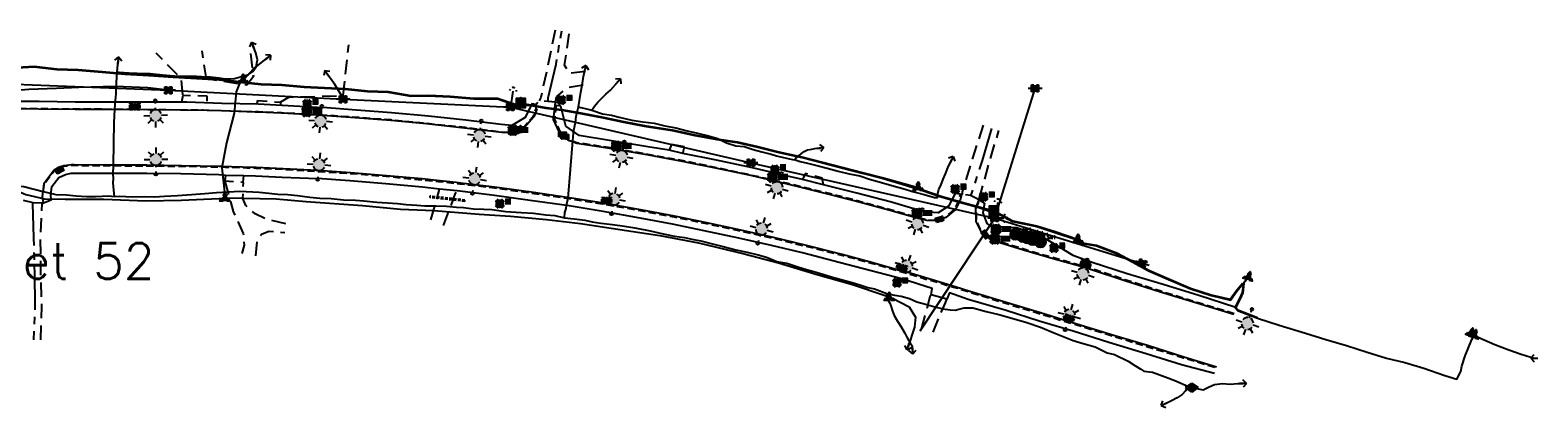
# Model space of a CAD drawing. Extents: x 137717 to 192422, y 75168 to 96003.
# Tile 35 of 36: x 190318 to 192422, y 92175 to 92704. Entities that reach past the tile are written whole.
import ezdxf
from ezdxf.enums import TextEntityAlignment as Align

# ---------------------------------------------------------------- set-up
doc = ezdxf.new("R2010")
doc.units = 0
doc.header["$LTSCALE"] = 80
doc.header["$MEASUREMENT"] = 0
for name, pattern in [('CENTER2', [1.125, 0.75, -0.125, 0.125, -0.125]), ('D05', [0.075, 0.05, -0.025]), ('DASHED2', [0.375, 0.25, -0.125]), ('HIDDEN', [0.375, 0.25, -0.125]), ('HIDDEN_050%', [0.1875, 0.125, -0.0625])]:
    doc.linetypes.add(name, pattern=pattern)
doc.layers.add('cdb-add', color=1, linetype='Continuous', true_color=0xff0000, plot=False)
for name, color, linetype in [('ELUDC', 2, 'D05'), ('ELUEO', 1, 'OE'), ('ELUEU', 1, 'ELEC-UG'), ('ELUGU', 2, 'GAS'), ('ELUTU', 131, 'TELE-UG'), ('ELUTU-FO', 30, 'FO'), ('ELYCB', 2, 'HIDDEN_050%'), ('ELYCB-FL', 21, 'Continuous'), ('ELYSP', 3, 'HIDDEN'), ('ELYSU', 1, 'DASHED2'), ('ELYSU-TOP', 53, 'CENTER2'), ('ELYSW-ASPHALT', 181, 'Continuous'), ('ESFLP', 1, 'Continuous'), ('ESMask', 155, 'Continuous'), ('ESU-ANCHOR', 1, 'Continuous'), ('ESUD', 1, 'Continuous'), ('ESUE', 1, 'Continuous'), ('ESUG', 2, 'Continuous'), ('ESUT', 131, 'Continuous'), ('ESUT-FO', 30, 'Continuous'), ('ESYP-det-warning', 1, 'Continuous')]:
    doc.layers.add(name, color=color, linetype=linetype)
doc.styles.add('L60', font='romansm.shx', dxfattribs={"height": 3})
doc.styles.add('L80', font='simplex', dxfattribs={"height": 8})
doc.styles.add('romansm', font='romansm.shx')
doc.styles.get("Standard").update_dxf_attribs({"font": 'romans.shx'})
doc.linetypes.add('ELEC-UG', pattern='A,0.3,-0.08,0.02,-0.08,0.02,-0.08,0.02,-0.08,0.3,-0.08,["UE",Standard,S=0.08,R=0,X=-0.07,Y=-0.04],-0.08', length=1.14)
doc.linetypes.add('FO', pattern='A,0.3,-0.08,0.02,-0.08,0.02,-0.08,0.02,-0.08,0.3,-0.08,["FO",Standard,S=0.08,R=0,X=-0.07,Y=-0.04],-0.08', length=1.14)
doc.linetypes.add('GAS', pattern='A,0.3,-0.08,0.02,-0.08,0.02,-0.08,0.02,-0.08,0.3,-0.08,["G",Standard,S=0.08,R=0,X=-0.07,Y=-0.04],-0.05', length=1.11)
doc.linetypes.add('OE', pattern='A,0.25,-0.07,0.07,-0.07,0.07,-0.07,0.07,-0.07,0.25,-0.15,["OE",romansm,S=0.1,R=0,X=-0.1,Y=-0.04],-0.15', length=1.29)
doc.linetypes.add('TELE-UG', pattern='A,0.3,-0.08,0.02,-0.08,0.02,-0.08,0.02,-0.08,0.3,-0.08,["UT",Standard,S=0.08,R=0,X=-0.07,Y=-0.04],-0.08', length=1.14)

# ---------------------------------------------------------------- blocks, each defined once
blk = doc.blocks.new('locate-arrow')
at = {"ltscale": 0.5}
for q in [(0, 0.05), (0.05, 0), (0, -0.05)]:
    blk.add_line((-0.05, 0), q, dxfattribs=at)
blk = doc.blocks.new('gv')
at = {"layer": 'ESMask'}
blk.add_hatch(color=256, dxfattribs=at).paths.add_polyline_path([(0, 0.062), (-0.088, 0), (0, -0.062), (0.088, 0)])
for p, q in [((-0.088, 0), (0, 0.062)), ((0, -0.062), (-0.088, 0)), ((0, 0.062), (0.088, 0)), ((0.088, 0), (0, -0.062))]:
    blk.add_line(p, q)
blk = doc.blocks.new('emast3-6')
at = {"layer": 'ESMask'}
h = blk.add_hatch(color=256, dxfattribs=at)
edge = h.paths.add_edge_path()
edge.add_arc((0.208, 0), 0.083, 0, 360)
edge = h.paths.add_edge_path()
edge.add_arc((0, 0), 0.018, 0, 360)
for p, q in [((0.041, 0), (0.018, 0)), ((0.125, 0), (0.1, 0)), ((0.113, 0), (0.112, 0)), ((0.208, 0.166), (0.208, 0.083)), ((0.266, 0.059), (0.311, 0.104)), ((0.374, 0), (0.291, 0)), ((0.208, -0.166), (0.208, -0.083)), ((0.311, -0.104), (0.266, -0.059))]:
    blk.add_line(p, q)
blk.add_circle((0, 0), 0.018)
for start, end in [(110.3175, 165.933), (20.3175, 69.6825), (194.067, 249.6825), (290.3175, 339.6825)]:
    blk.add_arc((0.208, 0), 0.083, start, end)
blk = doc.blocks.new('esudci')
for p, q in [((-0.068, 0.083), (-0.068, 0.091)), ((-0.068, 0.091), (-0.026, 0.091)), ((-0.068, 0.024), (-0.068, 0.067)), ((-0.06, 0.06), (-0.068, 0.06)), ((-0.063, 0.03), (-0.068, 0.03)), ((-0.068, 0), (-0.068, 0.008)), ((-0.026, 0), (-0.068, 0)), ((-0.026, 0.03), (-0.05, 0.03)), ((-0.023, 0.06), (-0.047, 0.06)), ((0.01, 0.03), (-0.013, 0.03)), ((-0.01, 0.091), (0.01, 0.091)), ((0.013, 0.06), (-0.01, 0.06)), ((0.01, 0), (-0.01, 0)), ((0.047, 0.03), (0.023, 0.03)), ((0.026, 0.091), (0.068, 0.091)), ((0.05, 0.06), (0.026, 0.06)), ((0.068, 0.03), (0.06, 0.03)), ((0.068, 0.06), (0.063, 0.06)), ((0.068, 0.091), (0.068, 0.083)), ((0.068, 0.067), (0.068, 0.024)), ((0.068, 0.008), (0.068, 0)), ((0.068, 0), (0.026, 0))]:
    blk.add_line(p, q)
at = {"layer": 'ESMask'}
blk.add_solid([(-0.068, 0), (-0.068, 0.091), (0.068, 0), (0.068, 0.091)], dxfattribs=at)
blk = doc.blocks.new('det-wrng')
h = blk.add_hatch()
h.set_pattern_fill('CIRCLES', color=256, scale=0.05, style=0, pattern_type=2)
h.set_pattern_definition([(0, (-0.000625, 0.01), (0, 0.02), [0.00125, -0.03875]), (9.4623, (-0.0025, 0.0096875), (0.04, 2e-13), [0.001901, -0.2414096]), (350.5377, (-0.0025, -0.0096875), (0.04, -5e-12), [0.001901, -0.2414096]), (18.435, (-0.004375, 0.009062), (0.04, 5e-14), [0.0019764, -0.1245147]), (341.565, (-0.004375, -0.009062), (0.04, -5e-14), [0.0019764, -0.1245147]), (30.964, (-0.0059375, 0.008125), (0.08, 0.04), [0.001822, -0.231416]), (329.036, (-0.0059375, -0.008125), (0.08, -0.04), [0.001822, -0.231416]), (45, (-0.008125, 0.005938), (3e-18, 0.04), [0.003094, -0.053475]), (315, (-0.008125, -0.005938), (0.04, 3e-18), [0.003094, -0.053475]), (59.036, (-0.0090625, 0.004375), (0.04, 0.08), [0.001822, -0.231416]), (300.964, (-0.0090625, -0.004375), (0.04, -0.08), [0.001822, -0.231416]), (71.565, (-0.009688, 0.0025), (2e-13, 0.04), [0.0019764, -0.1245147]), (288.435, (-0.009688, -0.0025), (2e-13, -0.04), [0.0019764, -0.1245147]), (80.5377, (-0.01, 0.000625), (2e-13, 0.04), [0.001901, -0.2414096]), (279.4623, (-0.01, -0.000625), (2e-13, -0.04), [0.001901, -0.2414096]), (90, (-0.01, -0.000625), (-0.02, 1e-18), [0.00125, -0.03875]), (170.5377, (0.0025, 0.0096875), (-0.04, 2e-13), [0.001901, -0.2414096]), (189.4623, (0.0025, -0.0096875), (-0.04, -2e-13), [0.001901, -0.2414096]), (161.565, (0.004375, 0.009062), (-0.04, 5e-14), [0.0019764, -0.1245146]), (198.435, (0.004375, -0.009062), (-0.04, -5e-14), [0.0019764, -0.1245147]), (149.036, (0.0059375, 0.008125), (-0.08, 0.04), [0.001822, -0.231416]), (210.964, (0.0059375, -0.008125), (-0.08, -0.04), [0.001822, -0.231416]), (135, (0.008125, 0.005938), (-0.04, 3e-18), [0.003094, -0.053475]), (225, (0.008125, -0.005938), (-6e-18, -0.04), [0.003094, -0.053475]), (120.984, (0.0090625, 0.004375), (-0.04002792, 0.07998603), [0.001822, -0.231416]), (239.036, (0.0090625, -0.004375), (-0.04, -0.08), [0.001822, -0.231416]), (108.435, (0.009688, 0.0025), (7e-10, 0.04), [0.0019764, -0.1245147]), (251.565, (0.009688, -0.0025), (-2e-13, -0.04), [0.0019764, -0.1245147]), (99.4623, (0.01, 0.000625), (-2e-13, 0.04), [0.001901, -0.2414096]), (260.5377, (0.01, -0.000625), (-2e-13, -0.04), [0.001901, -0.2414096])])
h.paths.add_polyline_path([(0.1025, -0.0625), (0.1025, 0.0625), (-0.1025, 0.0625), (-0.1025, -0.0625)])
at = {"layer": 'ESMask'}
blk.add_hatch(color=256, dxfattribs=at).paths.add_polyline_path([(-0.1025, 0.0625), (-0.1025, -0.0625), (0.1025, -0.0625), (0.1025, 0.0625)])
blk.add_lwpolyline([(-0.1025, -0.0625), (-0.1025, 0.0625), (0.1025, 0.0625), (0.1025, -0.0625)], close=True)
blk = doc.blocks.new('esudfi')
for p, q in [((-0.025, 0.012), (-0.012, 0.025)), ((-0.012, -0.012), (0.012, 0.012)), ((0.001, 0.038), (0.013, 0.051)), ((0.024, 0.024), (0.037, 0.037)), ((0.038, 0.001), (0.051, 0.014)), ((-0.051, -0.014), (-0.037, 0)), ((-0.037, -0.037), (-0.024, -0.024)), ((-0.013, -0.051), (0, -0.037)), ((0.013, -0.024), (0.025, -0.012))]:
    blk.add_line(p, q)
for radius, start, end in [(0.0787, 110, 160), (0.0525, 152.8055, 297.8903), (0.0525, 332.8055, 117.8903), (0.0787, 20, 70), (0.0787, 200, 250), (0.0787, 290, 340)]:
    blk.add_arc((0, 0), radius, start, end)
at = {"layer": 'ESMask', "const_width": 0.0787}
blk.add_lwpolyline([(-0.039, 0, 1), (0.039, 0, 1)], format="xyb", close=True, dxfattribs=at)
at = {"layer": 'ESMask', "color": 155}
blk.add_solid([(0.091, -0.018), (0.091, 0.096), (0.193, -0.018), (0.193, 0.096)], dxfattribs=at)
at = {"style": 'L80'}
blk.add_text('FI', height=0.08, dxfattribs=at).set_placement((0.108, -0.001))
blk = doc.blocks.new('esudmhole')
for radius, start, end in [(0.0738, 110, 160), (0.0492, 155, 205), (0.0492, 65, 115), (0.0738, 20, 70), (0.0492, 335, 25), (0.0738, 200, 250), (0.0492, 245, 295), (0.0738, 290, 340)]:
    blk.add_arc((0, 0), radius, start, end)
at = {"layer": 'ESMask', "const_width": 0.0738}
blk.add_lwpolyline([(-0.037, 0, 1), (0.037, 0, 1)], format="xyb", close=True, dxfattribs=at)
at = {"layer": 'ESMask'}
blk.add_solid([(0.076, -0.038), (0.076, 0.048), (0.215, -0.038), (0.215, 0.048)], dxfattribs=at)
at = {"style": 'L60'}
blk.add_text('SD', height=0.06, dxfattribs=at).set_placement((0.096, -0.027))
blk = doc.blocks.new('esuanchor')
for start, end in [(155, 205), (90, 115), (245, 270)]:
    blk.add_arc((0, 0), 0.0492, start, end)
blk = doc.blocks.new('tb')
at = {"layer": 'ESMask'}
blk.add_hatch(color=256, dxfattribs=at).paths.add_polyline_path([(-0.081, -0.081), (0.081, -0.081), (0.081, 0.081), (-0.081, 0.081)])
at = {"flags": 128}
for points in [[(-0.023, 0.081), (-0.081, 0.081), (-0.081, 0.023)], [(0.081, 0.023), (0.081, 0.081), (0.023, 0.081)], [(-0.081, -0.023), (-0.081, -0.081), (-0.023, -0.081)], [(0.023, -0.081), (0.081, -0.081), (0.081, -0.023)]]:
    blk.add_lwpolyline(points, dxfattribs=at)
at = {"layer": 'ESMask'}
blk.add_lwpolyline([(-0.081, -0.081), (0.081, -0.081), (0.081, 0.081), (-0.081, 0.081)], close=True, dxfattribs=at)
at = {"style": 'L80'}
blk.add_text('T', height=0.0774, rotation=0.0001, dxfattribs=at).set_placement((0, 0), align=Align.MIDDLE)
blk = doc.blocks.new('mh')
at = {"layer": 'ESMask'}
h = blk.add_hatch(color=256, dxfattribs=at)
edge = h.paths.add_edge_path()
edge.add_arc((0, 0), 0.0752, 0, 360)
for radius, start, end in [(0.0752, 169.4506, 250.5494), (0.0752, 49.4506, 130.5494), (0.049, 109.4506, 190.5494), (0.049, 349.4506, 70.5494), (0.0752, 289.4506, 10.5494), (0.049, 229.4506, 310.5494)]:
    blk.add_arc((0, 0), radius, start, end)
blk.add_circle((0, 0), 0.0752, dxfattribs=at)
blk.add_text('MH', height=0.056, rotation=0.0001).set_placement((0.094, 0.042))
blk = doc.blocks.new('esupole')
for p, q in [((-0.049, 0), (-0.098, 0)), ((-0.049, 0.049), (-0.017, 0.049)), ((-0.049, 0.017), (-0.049, 0.049)), ((0.017, 0.049), (0.049, 0.049)), ((0.049, 0.049), (0.049, 0.017)), ((0.098, 0), (0.049, 0)), ((-0.049, -0.049), (-0.049, -0.017)), ((-0.017, -0.049), (-0.049, -0.049)), ((0.049, -0.049), (0.017, -0.049)), ((0.049, -0.017), (0.049, -0.049))]:
    blk.add_line(p, q)
at = {"layer": 'ESMask'}
blk.add_solid([(-0.049, -0.049), (-0.049, 0.049), (0.049, -0.049), (0.049, 0.049)], dxfattribs=at)
blk = doc.blocks.new('esutped')
for points in [[(-0.032, 0.044), (0, 0.1), (0.032, 0.044)], [(-0.032, -0.05), (-0.087, -0.05), (-0.058, -0.001)], [(0.058, -0.001), (0.087, -0.05), (0.032, -0.05)]]:
    blk.add_lwpolyline(points)
at = {"layer": 'ESMask'}
blk.add_solid([(-0.087, -0.05), (0, 0.1), (0.087, -0.05)], dxfattribs=at)
at = {"style": 'L60'}
blk.add_text('T', height=0.0528, dxfattribs=at).set_placement((0, 0), align=Align.MIDDLE)

msp = doc.modelspace()

# ---------------------------------------------------------------- linework, layer by layer
at = {"layer": 'ELUDC'}
for p, q in [((190875.6, 92472), (190875.4, 92470)), ((190924.5, 92464.5), (190875.4, 92470)), ((190924.7, 92466.4), (190875.6, 92472)), ((190924.5, 92464.5), (190924.7, 92466.4))]:
    msp.add_line(p, q, dxfattribs=at)
at = {"layer": 'ELUEO'}
for p, q in [((191664.1, 92441.3), (191720.5, 92622.3)), ((191664.1, 92441.3), (191720.5, 92622.3)), ((191560.1, 92283.6), (191664.1, 92441.3))]:
    msp.add_line(p, q, dxfattribs=at)
at = {"layer": 'ELUEO', "flags": 128}
msp.add_lwpolyline([(189980.2, 92644.4), (190023.4, 92642.9), (190297.5, 92628.3), (190510.7, 92619.7), (190754.6, 92607.2), (190988.1, 92596.2), (191323.7, 92518.5), (191664.1, 92441.3), (191870.1, 92378)], dxfattribs=at)
at = {"layer": 'ELUEU'}
for p, q in [((190743.1, 92627.7), (190731.8, 92643.3)), ((190754.5, 92608.5), (190743.1, 92627.7)), ((190754.6, 92607.2), (190754.5, 92608.5))]:
    msp.add_line(p, q, dxfattribs=at)
at = {"layer": 'ELUEU', "flags": 128}
msp.add_lwpolyline([(190292.8, 92612.2), (190293, 92614.1), (190298.8, 92620), (190316, 92621.1), (190354.6, 92622.6), (190385.6, 92624.3), (190436.8, 92625.4), (190482.2, 92623.7), (190510.1, 92620.3), (190510.7, 92619.7)], dxfattribs=at)
at = {"layer": 'ELUGU', "flags": 128}
for points in [[(190439.3, 92645.2), (190442, 92645.2), (190448.7, 92644.6), (190455.6, 92644.1), (190467.2, 92643.5), (190485.4, 92643.1), (190502.4, 92641.5), (190518.7, 92640.1), (190534, 92639.6), (190550, 92639.4), (190563.7, 92638.7), (190568.8, 92638.3), (190581.4, 92637), (190590.1, 92635.9), (190603, 92636.2), (190622.3, 92641.9), (190628.8, 92646.1), (190633.2, 92652.3), (190634.9, 92662.3), (190632.9, 92672), (190628.5, 92682.3)], [(189953.7, 92475.1), (189989.1, 92479.9), (190001, 92479.4), (190011.7, 92478.8), (190021.7, 92478.9), (190043.2, 92479.4), (190058.8, 92480.3), (190075.6, 92482.2), (190097.5, 92483), (190117.3, 92485.1), (190134.7, 92487), (190148.7, 92487.4), (190168.3, 92489.3), (190184.1, 92490.8), (190200.3, 92492.5), (190220.1, 92494.9), (190236.6, 92497.6), (190253.9, 92499.2), (190262.6, 92497.4), (190271.5, 92496.1), (190295.9, 92485.9), (190308.8, 92485.4), (190335.8, 92478.5), (190353.5, 92474), (190368.3, 92473.8), (190382.1, 92472.1), (190396.4, 92471.5), (190409.2, 92471.5), (190426.9, 92472.2), (190435.7, 92471.6), (190434.2, 92485), (190433.6, 92491), (190434.1, 92496.1), (190433.6, 92503.1), (190434.3, 92514.9), (190434.4, 92545.7), (190435, 92574.4), (190436, 92593.2), (190436.9, 92605.5), (190437.6, 92614.7), (190438, 92622.3), (190438.3, 92630.6), (190439.3, 92645.2), (190439.8, 92650.6), (190440.6, 92661.4)], [(190435.7, 92471.6), (190442.4, 92472), (190460.3, 92471.1), (190477.4, 92471.6), (190491.2, 92471), (190505.3, 92471.9), (190523.5, 92472.9), (190543.1, 92474.1), (190561.5, 92475.8), (190577.7, 92476.9), (190594.5, 92478.1), (190610.5, 92478.9), (190637.5, 92477.5), (190650.9, 92476), (190663.7, 92474.7), (190677.2, 92474.2), (190690.7, 92472.6), (190708.3, 92470.4), (190722.1, 92469.2), (190737.7, 92468.8), (190755.3, 92466.7), (190771.8, 92466.2), (190783.3, 92465.5), (190801.6, 92463.3), (190816.7, 92462.5), (190830.4, 92461.6), (190842.6, 92460.4), (190857.3, 92459.1), (190868.7, 92458.5), (190884.7, 92458.3), (190899, 92457.9), (190912.9, 92456.5), (190922.4, 92456), (190936.7, 92454.4), (190950.9, 92453.5), (190962.1, 92453.3), (190981.6, 92450.3), (191003.2, 92449.2), (191020.1, 92448.3), (191037.7, 92446), (191049.9, 92445), (191063.4, 92441.5), (191064.2, 92448.9), (191065.9, 92454.6), (191066.4, 92459.2), (191068.7, 92468.9), (191075, 92549), (191075.7, 92554.8), (191076.7, 92564.2), (191079, 92574.7), (191079.8, 92583.4), (191083.3, 92596.4), (191086.4, 92617.1), (191088.1, 92627), (191090, 92639.2), (191092.3, 92649.6)], [(191083.3, 92596.4), (191086.6, 92595.9), (191094.4, 92593.8), (191101.6, 92592), (191105.4, 92597.5), (191110.2, 92603), (191115.4, 92608.3), (191121.2, 92614.3), (191127.8, 92620.1), (191138.6, 92631.9)], [(191101.6, 92592), (191116.7, 92586.9), (191129.2, 92585.1), (191139.8, 92582.2), (191157.4, 92578), (191173.1, 92575.5), (191188.8, 92573.8), (191203.6, 92570.3), (191218.9, 92567.1), (191234.7, 92562.9), (191249.1, 92559.8), (191264.6, 92555.9), (191277.8, 92552.6), (191289.9, 92546.2), (191302.8, 92542.3), (191314.5, 92541.1), (191326.9, 92537.2), (191339.1, 92533.9), (191352.1, 92530.6), (191359.6, 92528.3), (191369.3, 92525.8), (191381.9, 92523), (191385.6, 92522.5), (191386.7, 92524.8), (191390.7, 92528.3), (191394.2, 92531.6), (191398.3, 92534.2), (191402.8, 92536.6), (191408.6, 92537.4), (191413.1, 92538.2), (191420.7, 92539.1)], [(191385.6, 92522.5), (191392.6, 92520.4), (191402.9, 92517.9), (191417.7, 92514), (191430.3, 92510.8), (191445.6, 92506.7), (191461.1, 92503), (191475.7, 92500.2), (191489.3, 92495.8), (191506, 92490.9), (191520.6, 92486.8), (191535.6, 92482.5), (191551, 92478.1), (191565.8, 92474.1), (191579.9, 92470.2), (191584.3, 92470.2), (191584.9, 92475.5), (191586.3, 92481.5), (191589, 92486.9), (191592.2, 92495.4), (191595.2, 92503), (191598.6, 92511.2), (191604, 92522.9)], [(191063.4, 92441.5), (191077.2, 92440.1), (191092, 92438.4), (191102.4, 92436.1), (191114.5, 92434), (191130.4, 92432.4), (191147.3, 92430.1), (191161.9, 92427.7), (191183.2, 92423.6), (191201.1, 92419.1), (191217.1, 92416.1), (191231.2, 92414.2), (191243.8, 92411.5), (191253.9, 92409.3), (191270.3, 92405.2), (191285, 92401.7), (191293.8, 92399.3), (191302.9, 92397.1), (191318.7, 92393.6), (191334.1, 92390.1), (191345.7, 92386.8), (191360.1, 92380.7), (191374, 92378.1), (191386.7, 92374.3), (191398.3, 92370.6), (191411.8, 92366.6), (191424, 92362.9), (191437.5, 92358.8), (191449.8, 92355.4), (191464.9, 92351.3), (191475.6, 92347.9), (191486.9, 92344.4), (191496.2, 92342.5), (191513.5, 92336.1), (191513.3, 92331.3), (191514.2, 92327.8), (191517.5, 92322.5), (191519.1, 92318.7), (191521.3, 92311.4), (191523.7, 92305), (191528.6, 92297.2), (191533.7, 92289.3), (191538.8, 92280.4), (191541.2, 92274.8), (191544.4, 92269.8), (191546.7, 92266), (191549, 92262.8), (191549.4, 92256.6)], [(191513.5, 92336.1), (191524.3, 92333.8), (191533.5, 92332.1), (191544.9, 92328.8), (191555.3, 92324.3), (191567.4, 92321.1), (191580.5, 92317.4), (191591.7, 92314.5), (191601.7, 92312.9), (191609.1, 92312.5), (191616, 92314.7), (191621.6, 92315.8), (191633.4, 92316), (191652.2, 92311), (191669.8, 92306.5), (191688, 92301.7), (191708.8, 92295.5), (191728.2, 92288.8), (191748.1, 92280.7), (191773.8, 92270.2), (191787.7, 92265.9), (191804.1, 92261.6), (191820.9, 92253), (191831.4, 92250.7), (191850.2, 92241.6), (191859.6, 92235.3), (191867.8, 92230.2), (191872.4, 92227.6), (191884.2, 92225.9), (191902, 92219.4), (191915.3, 92214.5), (191934.6, 92206.2), (191933.8, 92205), (191930.5, 92200.1), (191925.8, 92194.9), (191918.5, 92190.4), (191910, 92185.6), (191900.9, 92181.4)], [(191934.6, 92206.2), (191939.3, 92204.5), (191954.8, 92201.5), (191963.5, 92205.6), (191970.8, 92208.8), (191981.9, 92210), (191992.6, 92209.5), (192003.4, 92210.1), (192010.7, 92210.3)]]:
    msp.add_lwpolyline(points, dxfattribs=at)
at = {"layer": 'ELUTU', "flags": 128}
for points in [[(190113.2, 92659.3), (190142.6, 92659.7), (190176.9, 92660.4), (190207.1, 92662), (190238.7, 92660.2), (190265.4, 92650.8), (190292.6, 92651.6), (190323.2, 92653.5), (190355, 92649.7), (190384.7, 92648.8), (190418.3, 92646.1), (190450, 92643.4), (190483.3, 92641.6), (190517.6, 92639), (190549.9, 92637.4), (190581.6, 92635.4), (190614.2, 92631.4), (190640.3, 92628.8), (190669.1, 92627.8), (190700, 92624.9), (190728.7, 92623.5), (190757.7, 92622.1), (190788.8, 92619.2), (190817.3, 92617.9), (190849, 92612.5), (190873.6, 92613.1), (190904.2, 92611.6), (190937.1, 92608.7), (190970.1, 92608.9), (190994.9, 92600.4)], [(190610.7, 92631.4), (190614.9, 92634.1), (190617.6, 92636.4), (190629.1, 92649.1), (190649.5, 92665.5)], [(190610.7, 92631.4), (190605.2, 92617.4), (190602.7, 92587.6), (190591.6, 92546.2), (190585.5, 92511.5), (190589.5, 92473.8), (190589.7, 92468.8), (190593.1, 92469.5), (190661.1, 92468.1), (190702.8, 92464.3), (190781.6, 92458.7), (190834.6, 92453.5), (190881.2, 92452), (190944.7, 92446.8), (190988.2, 92443.8), (191038.6, 92439.5), (191085.8, 92433.7), (191150.2, 92424.1), (191196.6, 92417), (191250.4, 92406.6), (191314.5, 92391.3), (191362.4, 92378.7), (191414.2, 92363), (191465.7, 92348.4), (191511.3, 92332.9), (191516.7, 92330), (191521.5, 92329.2), (191544.6, 92317.4), (191553.6, 92302.7), (191551.9, 92288.7), (191543.3, 92261.9)], [(190994.9, 92600.4), (191002.8, 92601.8), (191017, 92599.5), (191037.8, 92595.8), (191060.1, 92592.8), (191086.2, 92588.2), (191117.7, 92582.3), (191146.2, 92576.3), (191175.2, 92570.6), (191213.9, 92564.5), (191245.5, 92557.4), (191276.1, 92552), (191305, 92547.7), (191333.4, 92541.3), (191362.9, 92533.8), (191394.9, 92526.9), (191423.9, 92519.2), (191452.6, 92511.8), (191479.5, 92505), (191508.7, 92497.6), (191557.2, 92484), (191563.6, 92480.7), (191587.8, 92472.4), (191616.6, 92463.9), (191662.9, 92451.3), (191672, 92446.8), (191689.2, 92437.4), (191723, 92430.5), (191747, 92422.8), (191781.1, 92411.4), (191784, 92407.3), (191806.3, 92403.5), (191834.5, 92392.8), (191857.5, 92380.4), (191879.1, 92368.3), (191907.2, 92356.5), (191937.5, 92343.4), (191966.4, 92334.1), (191992.7, 92327.9), (192001.1, 92339.6), (192010, 92350.5)], [(190245.7, 92430), (190252.3, 92465.7), (190256.7, 92490.9), (190256.7, 92493.2), (190260.1, 92495.8), (190283.4, 92486.3), (190311.7, 92474.4), (190338, 92468.3), (190366.7, 92467.5), (190420.5, 92467.6), (190479.4, 92465.3), (190528.8, 92466.3), (190581.2, 92468.8), (190589.7, 92468.8)], [(192012, 92349.7), (192010.4, 92336.9), (192007.2, 92329.6), (192003.1, 92321.6), (192000.6, 92316.4), (192003.4, 92312.9), (192031, 92302.4)]]:
    msp.add_lwpolyline(points, dxfattribs=at)
at = {"layer": 'ELUTU-FO', "flags": 128}
for points in [[(185735.8, 92195.9), (185736.9, 92191.7), (185743.1, 92190.6), (185778.2, 92194.1), (185852.7, 92206.1), (185896.5, 92213.1), (185927.8, 92221), (185980.3, 92225), (186032, 92231.3), (186089.8, 92239.2), (186145.3, 92246.3), (186206.4, 92256.4), (186271.2, 92266.4), (186330.3, 92273.9), (186399, 92285.4), (186472.2, 92296.2), (186538.8, 92305.8), (186602.3, 92316), (186662.8, 92324.4), (186686.2, 92326.8), (186753.2, 92340.7), (186817.9, 92349.9), (186883.4, 92359.7), (186948.6, 92374.3), (187014.7, 92386.8), (187086, 92399.3), (187154, 92410.6), (187218.2, 92421.7), (187281.4, 92431.4), (187344.5, 92442.3), (187408.8, 92454.2), (187474.9, 92465.8), (187539, 92475.2), (187603.2, 92488.6), (187624.3, 92494.4), (187641.8, 92513.4), (187657.4, 92543.1), (187670.2, 92556.5), (187711.3, 92565.5), (187734, 92567.5), (187796.2, 92569), (187817.3, 92573.7), (187862.3, 92579.3), (187915.2, 92587.9), (187971.4, 92594.9), (188018.8, 92602.4), (188388.7, 92672.4), (188465.1, 92682.4), (188467.8, 92684), (188535.3, 92691), (188569, 92696.6), (188651.3, 92700.2), (188714.8, 92699.6), (188778.1, 92693.4), (188850.7, 92686.9), (188920, 92679.9), (188983.7, 92674.1), (189038.1, 92670.3), (189103.2, 92668.7), (189127.2, 92667.1), (189153.4, 92668.2), (189216.8, 92668.5), (189279.9, 92667.1), (189341.4, 92668.3), (189409.4, 92667.1), (189438.8, 92666.2), (189507.4, 92668), (189533.9, 92667), (189594, 92663.6), (189649.8, 92664), (189709.1, 92665.4), (189769.3, 92664.9), (189830.9, 92663.8), (189890.4, 92662.7), (189950.6, 92663.6), (190013.8, 92656.6), (190101.4, 92658.1), (190142.6, 92658.7), (190177, 92659.4), (190207.1, 92661), (190238.5, 92659.2), (190265.2, 92649.8), (190292.7, 92650.6), (190323.1, 92652.5), (190354.9, 92648.7), (190384.6, 92647.8), (190418.2, 92645.1), (190449.9, 92642.4), (190483.2, 92640.6), (190517.5, 92638), (190549.8, 92636.4), (190581.6, 92634.4), (190614, 92630.4), (190640.2, 92627.8), (190669, 92626.8), (190700, 92623.9), (190728.7, 92622.5), (190757.6, 92621.1), (190788.7, 92618.2), (190817.2, 92616.9), (190848.9, 92611.5), (190873.5, 92612.1), (190904.2, 92610.6), (190937.1, 92607.7), (190970, 92607.9), (190993.9, 92599.5), (191016.8, 92598.5), (191037.7, 92594.8), (191060, 92591.8), (191086, 92587.2), (191117.5, 92581.3), (191146, 92575.3), (191175, 92569.6), (191213.7, 92563.5), (191245.3, 92556.4), (191276, 92551), (191304.8, 92546.7), (191333.2, 92540.4), (191362.7, 92532.8), (191394.7, 92525.9), (191423.7, 92518.2), (191452.3, 92510.8), (191479.2, 92504.1), (191508.4, 92496.7), (191534.9, 92488.8), (191563.3, 92479.7), (191587.5, 92471.4), (191616.3, 92463), (191640.5, 92456.5), (191671.6, 92445.9), (191688.9, 92436.4), (191722.8, 92429.6), (191746.7, 92421.8), (191780.5, 92410.6), (191783.4, 92406.4), (191806.1, 92402.5), (191834, 92391.9), (191857, 92379.5), (191878.6, 92367.4), (191906.8, 92355.6), (191937.2, 92342.5), (191966.1, 92333.2), (191993.1, 92326.8), (192001.9, 92339), (192018.2, 92358.9), (192011.1, 92350.5), (192009.5, 92337.2), (192006.3, 92330), (192002.2, 92322.1), (191999.4, 92316.3), (192002.8, 92312), (192030.7, 92301.5)], [(192012, 92349.7), (192010.4, 92336.9), (192007.2, 92329.6), (192003.1, 92321.6), (192000.6, 92316.4), (192003.4, 92312.9), (192031, 92302.4)], [(192030.7, 92301.5), (192061.3, 92291.6), (192097.8, 92280.6), (192126.4, 92271.5), (192154.9, 92263.2), (192183.7, 92254.2), (192210.9, 92245.7), (192236.6, 92239.5), (192262.9, 92231.6), (192292.4, 92221.5), (192308.9, 92216.1), (192314.6, 92227.1), (192316.2, 92234.4), (192320.6, 92248.9), (192324.7, 92259.3), (192330.1, 92271.7), (192333.6, 92277.9), (192340, 92274.4), (192362, 92264.8), (192381.7, 92257.3), (192398.9, 92251), (192417.2, 92245.7)]]:
    msp.add_lwpolyline(points, dxfattribs=at)
at = {"layer": 'ELYCB', "flags": 128}
for points in [[(188743.4, 92581.6), (188791.6, 92587.1), (188842.3, 92592.2), (188893.9, 92596.3), (188945.7, 92599.7), (188996.5, 92601.9), (189047.3, 92603.4), (189099.4, 92603.9), (189148.4, 92603.8), (189199.5, 92603.4), (189248.5, 92603), (189299.2, 92602.6), (189351.3, 92602.2), (189402.2, 92601.8), (189453.7, 92601.4), (189504.9, 92600.9), (189557.1, 92600.5), (189585.4, 92600.3), (189593.4, 92600.3), (189612.4, 92600.2), (189617.6, 92600.1), (189659.9, 92599.7), (189710.7, 92599.3), (189763.5, 92598.9), (189815, 92598.4), (189865.8, 92598.1), (189918.4, 92597.6), (189969.5, 92597.2), (190021.7, 92596.8), (190072.8, 92596.3), (190124.8, 92595.9), (190175.5, 92595.5), (190277.9, 92594.7), (190330, 92594.2), (190380.8, 92593.9), (190431.7, 92593.5), (190481.9, 92593), (190528.1, 92592.6), (190535.9, 92592.6), (190559.2, 92592.2), (190565.2, 92592.1), (190584.9, 92591.5), (190632.1, 92590.1), (190636.5, 92590), (190662.5, 92588.8), (190668.4, 92588.5), (190677.3, 92588.1), (190725.7, 92585.6), (190771.4, 92582.4), (190821.2, 92578.7), (190871.5, 92573.7), (190924.3, 92568.2), (190980.4, 92561.2), (190994.1, 92562.4), (190998.4, 92563.9), (191002.6, 92565.6), (191006.6, 92568.2), (191020, 92583), (191023.9, 92593.8)], [(191051.8, 92598.5), (191049.7, 92578.6), (191057.4, 92561.4), (191060.7, 92557.9), (191063.9, 92554.9), (191070.9, 92550.4), (191080.8, 92547), (191127.2, 92539.7), (191179.6, 92530.7), (191206.1, 92525.6), (191210.5, 92525), (191235, 92520.4), (191242.4, 92518.9), (191273, 92512.4), (191323.8, 92501.6), (191375.1, 92489.9), (191390.2, 92486.2), (191394.1, 92485.2), (191418.5, 92479.1), (191424, 92478.1), (191468.6, 92466.7), (191516.6, 92453.7), (191553, 92443.3), (191569.9, 92439), (191582.4, 92438.3), (191587, 92439.3), (191595.8, 92442.6), (191608, 92453.3), (191614.6, 92466.5), (191616.1, 92473.6), (191616.3, 92474.6), (191617.6, 92473.5)], [(190336.4, 92462.4), (190335.2, 92471.3), (190337.3, 92488.9), (190351.4, 92507.4), (190355.6, 92510), (190360.1, 92512), (190365, 92513.6), (190375.1, 92515.1), (190379, 92515), (190429.6, 92514.5), (190480.5, 92514.2), (190528.9, 92513.8), (190581.5, 92512.8), (190584.3, 92512.7), (190589.9, 92512.5), (190620.3, 92511.6), (190627.7, 92511.3), (190632.9, 92511.1), (190670.5, 92509.5), (190718.9, 92506.5), (190764.8, 92503.7), (190814.9, 92499.6), (190864.8, 92494.7), (190882.9, 92493), (190887.9, 92492.4), (190917.7, 92489.3), (190925.1, 92488.3), (190966.2, 92483.4), (191016.9, 92476.4), (191070.1, 92468.5), (191120.2, 92460.5), (191172.2, 92451.3), (191217, 92442.8), (191261.6, 92433.7), (191309.1, 92423.3), (191355, 92413.2), (191399.3, 92402.3), (191450.8, 92389.4), (191493.6, 92377.9), (191536.2, 92365.9), (191572.1, 92354.9), (191577.6, 92353.5), (191606.7, 92344.7), (191611.9, 92343.2), (191629.2, 92337.9), (191681.1, 92321.8), (191727.3, 92307.7), (191777.1, 92292.5), (191826.5, 92277.4), (191876.4, 92262), (191927.6, 92246.3), (191973.1, 92232.4)], [(191998.2, 92307.7), (191946.4, 92323.5), (191896, 92339), (191845.9, 92355.1), (191796.9, 92371.3), (191749.2, 92384.8), (191704.5, 92397.7), (191665.7, 92410), (191656.4, 92414), (191652.3, 92416.9), (191648.8, 92419.5), (191645.7, 92422.5), (191638.9, 92436.7), (191638.4, 92455.2), (191643, 92466.2), (191642, 92466.9)]]:
    msp.add_lwpolyline(points, dxfattribs=at)
at = {"layer": 'ELYCB-FL', "flags": 128}
for points in [[(191023.9, 92593.8), (191024.9, 92593.5), (191020.8, 92582.5), (191007.2, 92567.2), (191003, 92564.9), (190998.7, 92563), (190994.5, 92561.3), (190980.3, 92560.4), (190924.1, 92567), (190870.9, 92572.7), (190821, 92577.5), (190771.3, 92581.3), (190725.7, 92584.6), (190677.4, 92587.3), (190668.3, 92587.8), (190636.3, 92589.1), (190631.9, 92589.2), (190584.7, 92590.9), (190565, 92591.3), (190535.7, 92591.8), (190528, 92591.9), (190481.8, 92592.4), (190431.6, 92592.9), (190380.7, 92593.1), (190330, 92593.5), (190278, 92593.9)], [(191617.6, 92473.5), (191615.8, 92466.2), (191608.8, 92452.6), (191596, 92441.9), (191587.7, 92438.4), (191582.4, 92437.3), (191569.3, 92437.9), (191552.8, 92442.1), (191516.1, 92452.5), (191468.1, 92465.4), (191421.8, 92477.1), (191392, 92484.4), (191374.8, 92488.5), (191323.6, 92500.5), (191272.7, 92511.2), (191239.3, 92518), (191228.1, 92520.2), (191208.4, 92524.1), (191179, 92529.5), (191127, 92538.4), (191080.6, 92545.6), (191070.4, 92549.2), (191063.1, 92553.8), (191059.8, 92556.9), (191056.5, 92560.6), (191048.4, 92578.9), (191050.6, 92599), (191051.8, 92598.5)], [(191973.4, 92233), (191928.2, 92247.1), (191877.2, 92263.2), (191827.2, 92278.1), (191777.4, 92293.5), (191766.5, 92296.9), (191728, 92309), (191681.6, 92323.1), (191629.4, 92338.9), (191609, 92345.1), (191576.6, 92354.9), (191536.6, 92366.9), (191532.9, 92367.4), (191493.8, 92378.8), (191451.3, 92390.3), (191399.5, 92403.5), (191355.5, 92414.2), (191309.5, 92424.6), (191262.2, 92434.8), (191217.3, 92444), (191172.5, 92452.4), (191122.5, 92461), (191120.6, 92461.4), (191070.5, 92469.7), (191017.2, 92477.5), (190966.1, 92484.4), (190922.3, 92489.6), (190912.3, 92490.8), (190885.3, 92493.7), (190865, 92495.9), (190815.1, 92500.4), (190765, 92504.3), (190719.4, 92507.7), (190670.7, 92510.1), (190633.2, 92511.8), (190628, 92511.9), (190584.6, 92513.4), (190581.5, 92513.5), (190528.9, 92514.4), (190480.6, 92515), (190429.6, 92515.3), (190379, 92515.7), (190375.3, 92515.7), (190364.9, 92514.3), (190357.5, 92511.7), (190351.1, 92508.2), (190336.8, 92489.2), (190334.5, 92471.6), (190335.8, 92462.6), (190336.4, 92462.4)], [(191642, 92466.9), (191637.3, 92455.5), (191637.9, 92436.5), (191644.9, 92422.4), (191648, 92418.9), (191651.8, 92415.9), (191655.7, 92413.4), (191665.1, 92408.9), (191704.2, 92396.7), (191748.9, 92383.8), (191789.5, 92372.7), (191796.2, 92370.3), (191845.5, 92354), (191895.6, 92338.1), (191946, 92322.8), (191997.6, 92306.9)]]:
    msp.add_lwpolyline(points, dxfattribs=at)
at = {"layer": 'ELYSP'}
for p, q in [((191212.9, 92543.9), (191209.5, 92535.9)), ((191231, 92540.9), (191212.9, 92543.9)), ((191228.8, 92531.3), (191231, 92540.9))]:
    msp.add_line(p, q, dxfattribs=at)
at = {"layer": 'ELYSP', "flags": 128}
for points in [[(190529.3, 92603.7), (190531.3, 92613), (190564.6, 92611.9), (190564.4, 92602.5)], [(190632.8, 92600.4), (190635.3, 92602), (190635.3, 92605.6), (190667.2, 92603.1), (190667.2, 92599.7), (190669.7, 92598.8)], [(191050.6, 92599), (191051.1, 92603), (191040.6, 92604.2), (191028.4, 92605.2), (191024.2, 92600.1)], [(190590.2, 92501.2), (190589.7, 92493.3), (190615.3, 92491.5), (190615.9, 92500.5)], [(191425.1, 92487.6), (191423.1, 92496.9), (191399.4, 92503.6), (191395.6, 92495.3)], [(191642, 92466.9), (191640.3, 92467.6), (191630.2, 92472.9), (191618.5, 92474.4), (191617.6, 92473.5)]]:
    msp.add_lwpolyline(points, dxfattribs=at)
at = {"layer": 'ELYSU', "flags": 128}
for points in [[(191050.5, 92703.7), (191041, 92657), (191030.5, 92609.8), (191028.4, 92605.2)], [(191092.9, 92645.9), (191070.6, 92643.3), (191063.7, 92654.9), (191070.3, 92700.6)], [(190667.2, 92603.1), (190667.7, 92603.5), (190678.9, 92610.3), (190754.8, 92612.3), (190762.4, 92683.1)], [(190531.1, 92613.5), (190528.9, 92635.8), (190493.5, 92671.7)], [(190563.7, 92635.5), (190558, 92674.8)], [(190625.5, 92671.1), (190629.3, 92638.9), (190620.3, 92627.1), (190563.7, 92635.5)], [(191051.1, 92603), (191052.6, 92610.6), (191068.3, 92624), (191099.4, 92628.6)], [(191647.9, 92571.2), (191633, 92524.9), (191618.8, 92478.1), (191618.5, 92474.4)], [(191642, 92466.9), (191643.8, 92472.6), (191657.3, 92521.4), (191669.9, 92563.8)], [(190589.7, 92493.3), (190589.6, 92492.6), (190600.9, 92450.4), (190615.2, 92419.9), (190616.5, 92403.6), (190613.2, 92391.7)], [(190674.5, 92433.1), (190647.5, 92439.7), (190631.7, 92447.2), (190618.9, 92458.9), (190614.6, 92468.5), (190615.5, 92490.9), (190615.3, 92491.5)], [(190876.9, 92438.7), (190889.3, 92481.6)], [(190894.9, 92430.8), (190911.6, 92476), (190913.6, 92479.3)], [(190332.7, 92271.4), (190334.1, 92318.4), (190332.7, 92367), (190332.4, 92415.8), (190334.6, 92461.8), (190336.4, 92462.4)], [(190632.6, 92388.4), (190634.8, 92410.9), (190640.7, 92418.9), (190651.1, 92423.2), (190673.2, 92421.1)], [(191575.2, 92334), (191573.6, 92331.5), (191561.6, 92286)], [(191578, 92281.9), (191595.2, 92323.1), (191597.4, 92327.9)]]:
    msp.add_lwpolyline(points, dxfattribs=at)
at = {"layer": 'ELYSU-TOP', "flags": 128}
for points in [[(191040.6, 92604.2), (191040.8, 92609.3), (191051.8, 92656.4), (191059.9, 92702.8)], [(191659.5, 92566.4), (191646.7, 92521.8), (191631.6, 92475.9), (191630.2, 92472.9)], [(190321.4, 92463.1), (190321.2, 92461.5), (190322.4, 92413.9), (190323.7, 92365.6), (190324.3, 92317.6), (190322.4, 92271.1)]]:
    msp.add_lwpolyline(points, dxfattribs=at)
at = {"layer": 'ELYSW-ASPHALT', "flags": 128}
for points in [[(190278.5, 92604.7), (190330.3, 92604.4), (190380.8, 92603.7), (190431.4, 92603.8), (190482.3, 92603.8), (190536.4, 92603.5), (190585.1, 92601.9), (190636.2, 92601), (190678.1, 92598.4), (190726.4, 92595.9)], [(191023.9, 92593.8), (191024.2, 92600.1), (191018, 92601), (191008.5, 92581.5), (190990.3, 92570.7), (190975, 92572.1), (190925.7, 92577.9), (190873.7, 92583.4), (190822.2, 92588.1), (190773.4, 92592), (190726.4, 92595.9)], [(191058.6, 92597.7), (191051.8, 92598.5)], [(191616.3, 92474.6), (191608.8, 92475.7), (191599.6, 92457.7), (191585.2, 92448.4), (191565.1, 92449.8), (191520.1, 92463.3), (191471.5, 92475.9), (191425.1, 92487.6), (191395.6, 92495.3), (191377.1, 92499.5), (191325.8, 92511.6), (191275.6, 92522.2), (191228.8, 92531.3), (191209.5, 92535.9), (191180.1, 92540.9), (191129.4, 92549.2), (191084, 92556.8), (191065.6, 92569.7), (191058.6, 92597.7)], [(190308, 92466.4), (190321.4, 92463.1), (190336.4, 92462.4), (190347.2, 92466.7), (190346.8, 92473.7), (190347.9, 92485.2), (190357.8, 92498), (190366.9, 92502.2), (190374.9, 92504), (190378.7, 92503.8), (190429.2, 92504.2), (190480.7, 92503.8), (190528.2, 92503.3), (190581.3, 92502.1), (190590.2, 92501.2), (190615.9, 92500.5), (190632.1, 92500.4), (190669.7, 92498.5), (190719, 92496.4)], [(191970.8, 92224.1), (191924.9, 92236.2), (191875.5, 92251.7), (191823.5, 92267.6), (191773.6, 92283.3), (191726.3, 92297.4), (191680, 92312.3), (191626.8, 92327.6), (191600.8, 92336.9), (191597.4, 92327.9), (191575.2, 92334), (191577, 92342.8), (191534.2, 92356.3), (191491.4, 92367.6), (191447.1, 92379.4), (191395.6, 92392.8), (191352.6, 92403), (191306.8, 92413.3), (191258.6, 92423.5), (191214.4, 92432.6), (191169.3, 92441.3), (191117.6, 92450.5), (191070, 92458.3), (191015.9, 92466), (190965.9, 92472.9), (190913.6, 92479.3), (190889.3, 92481.6), (190865.2, 92484.3), (190814.4, 92488.9), (190763.9, 92493.2), (190719, 92496.4)], [(191649.8, 92462.3), (191643, 92466.2)], [(191649.8, 92462.3), (191647.4, 92448.5), (191652.9, 92433.8), (191660.5, 92428.4), (191669.1, 92428.9), (191694.7, 92427.9), (191729.2, 92415.9), (191773.2, 92389.3), (191800.1, 92379.6), (191848.9, 92363.7), (191899, 92348.9), (191948.8, 92333.4), (191999.2, 92317.1)]]:
    msp.add_lwpolyline(points, dxfattribs=at)
at = {"layer": 'ESU-ANCHOR'}
for p, q in [((190991.7, 92618.6), (190988.1, 92596.2)), ((191668.4, 92462.9), (191664.1, 92441.3)), ((191664.1, 92441.3), (191676.7, 92441))]:
    msp.add_line(p, q, dxfattribs=at)

# ---------------------------------------------------------------- block references
at = {"layer": 'ESFLP', "xscale": 100, "yscale": 100, "zscale": 100}
for p, rotation in [((190492.6, 92605.3), 270.8878848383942), ((190724.9, 92597.4), 265.0613491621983), ((190947.5, 92577.1), 262.4308449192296), ((191147.2, 92548), 259.0141313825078), ((190493.2, 92502.4), 89.80025514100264), ((190719.1, 92495), 84.91965260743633), ((190935, 92475.5), 81.15477365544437), ((191366.4, 92503.6), 252.4145026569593), ((191129.2, 92447), 80.77573703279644), ((191333.2, 92405.9), 74.70836625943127), ((191562.8, 92453.2), 251.5655222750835), ((191534.3, 92354.2), 71.05188360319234), ((191793.2, 92383.2), 253.2357634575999), ((191762.4, 92285.1), 74.30415822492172), ((192023.2, 92313.9), 252.4171502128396)]:
    msp.add_blockref('emast3-6', p, dxfattribs=dict(at, rotation=rotation))
at = {"layer": 'ESU-ANCHOR', "xscale": 100, "yscale": 100, "zscale": 100}
for p, rotation in [((190991.7, 92618.6), 260.9798864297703), ((191668.4, 92462.9), 258.860672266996), ((191676.7, 92441), 178.479753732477)]:
    msp.add_blockref('esuanchor', p, dxfattribs=dict(at, rotation=rotation))
at = {"layer": 'ESUD'}
for name, p, xscale, yscale, zscale in [('esudci', (190463.9, 92592.5), 100, 100, 100), ('esudmhole', (190703.9, 92590), 100, 100, 100), ('esudfi', (190704.4, 92600.7), 80, 80, 80), ('esudfi', (191059, 92606), 80, 80, 80), ('esudmhole', (190991.6, 92563.7), 100, 100, 100), ('esudmhole', (191135.9, 92541.6), 100, 100, 100), ('esudfi', (191357.1, 92509), 80, 80, 80), ('esudmhole', (191354, 92498.3), 100, 100, 100), ('esudfi', (191608.9, 92481.9), 80, 80, 80), ('esudfi', (190973.3, 92461.3), 80, 80, 80), ('esudci', (191122.5, 92461), 100, 100, 100), ('esudfi', (191648.4, 92471), 80, 80, 80), ('esudmhole', (191555.3, 92447.8), 100, 100, 100), ('esudmhole', (191665.7, 92425.5), 100, 100, 100), ('mh', (191693.4, 92418.5), 100, 100, 100), ('mh', (191704.1, 92415.2), 100, 100, 100), ('esudmhole', (191664.3, 92412), 100, 100, 100), ('mh', (191710.9, 92413.1), 100, 100, 100), ('mh', (191717.6, 92411), 100, 100, 100), ('mh', (191728, 92407.7), 100, 100, 100), ('esudfi', (191746.9, 92399.6), 80, 80, 80), ('esudfi', (191527.7, 92351), 80, 80, 80)]:
    msp.add_blockref(name, p, dxfattribs=dict(at, xscale=xscale, yscale=yscale, zscale=zscale))
at = {"layer": 'ESUD', "xscale": 100, "yscale": 100, "zscale": 100, "rotation": 342.1333333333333}
for p in [(191789.5, 92372.7), (191532.9, 92367.4), (191766.5, 92296.9)]:
    msp.add_blockref('esudci', p, dxfattribs=at)
at = {"layer": 'ESUE', "xscale": 100, "yscale": 100, "zscale": 100}
for name, p, rotation in [('locate-arrow', (190731.8, 92643.3), 305.9438573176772), ('esupole', (191870.1, 92378), 342.1333333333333)]:
    msp.add_blockref(name, p, dxfattribs=dict(at, rotation=rotation))
for p in [(190510.7, 92619.7), (191720.5, 92622.3), (190754.6, 92607.2), (190988.1, 92596.2), (191323.7, 92518.5), (191664.1, 92441.3)]:
    msp.add_blockref('esupole', p, dxfattribs=at)
at = {"layer": 'ESUG', "xscale": 100, "yscale": 100, "zscale": 100}
for p, rotation in [((190628.5, 92682.3), 292.7690321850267), ((190440.6, 92661.4), 265.5410287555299), ((191092.3, 92649.6), 257.4834098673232), ((191138.6, 92631.9), 227.5229766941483), ((191420.7, 92539.1), 186.109679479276), ((191604, 92522.9), 245.0760883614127), ((191549.4, 92256.6), 92.93568992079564), ((192010.7, 92210.3), 181.2362398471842), ((191900.9, 92181.4), 24.69692820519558)]:
    msp.add_blockref('locate-arrow', p, dxfattribs=dict(at, rotation=rotation))
msp.add_blockref('gv', (191939.3, 92204.5), dxfattribs=at)
at = {"layer": 'ESUT'}
for name, p, xscale, yscale, zscale, rotation in [('locate-arrow', (190649.5, 92665.5), 100, 100, 100, 218.7643568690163), ('esutped', (192018.2, 92358.9), 80.00000000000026, 80.00000000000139, 80, 342.1337252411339), ('esutped', (192328.9, 92280.3), 79.99999999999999, 80, 80, 342.1333333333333), ('esutped', (192333.6, 92277.9), 79.99999999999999, 80, 80, 342.1333333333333), ('locate-arrow', (191543.3, 92261.9), 100.000000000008, 100.0000000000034, 100, 71.63539356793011)]:
    msp.add_blockref(name, p, dxfattribs=dict(at, xscale=xscale, yscale=yscale, zscale=zscale, rotation=rotation))
at = {"layer": 'ESUT', "xscale": 80, "yscale": 80, "zscale": 80}
for name, p in [('esutped', (190614.9, 92634.1)), ('esutped', (191002.8, 92601.8)), ('tb', (191002.8, 92602)), ('esutped', (191557.2, 92484)), ('esutped', (190589.7, 92468.8)), ('tb', (191662.9, 92451.3)), ('esutped', (191780.5, 92410.6)), ('esutped', (191516.7, 92330))]:
    msp.add_blockref(name, p, dxfattribs=at)
at = {"layer": 'ESUT-FO', "xscale": 100, "yscale": 100, "zscale": 100}
msp.add_blockref('locate-arrow', (192417.2, 92245.7), dxfattribs=at)
at = {"layer": 'ESYP-det-warning', "xscale": 50, "yscale": 50}
for p in [(190998.4, 92563.9), (191002.6, 92565.6), (191060.7, 92557.9), (191063.9, 92554.9)]:
    msp.add_blockref('det-wrng', p, dxfattribs=at)
at = {"layer": 'ESYP-det-warning'}
for p, xscale, yscale, rotation in [((191000.5, 92564.8), 50.00000000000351, 50.00000000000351, 43.06701501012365), ((190358.9, 92508.1), 50.00000000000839, 50.00000000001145, 29.45052769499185), ((191587, 92439.3), 49.99999999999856, 49.99999999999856, 15.80960878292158), ((191650.6, 92418.2), 49.9999999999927, 50.00000000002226, 125.91375520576)]:
    msp.add_blockref('det-wrng', p, dxfattribs=dict(at, xscale=xscale, yscale=yscale, rotation=rotation))

# ---------------------------------------------------------------- texts
at = {"layer": 'cdb-add'}
msp.add_text('5 off esmt sheet 52', height=50, dxfattribs=at).set_placement((189788.5, 92356.3))

doc.saveas('drawing.dxf')
